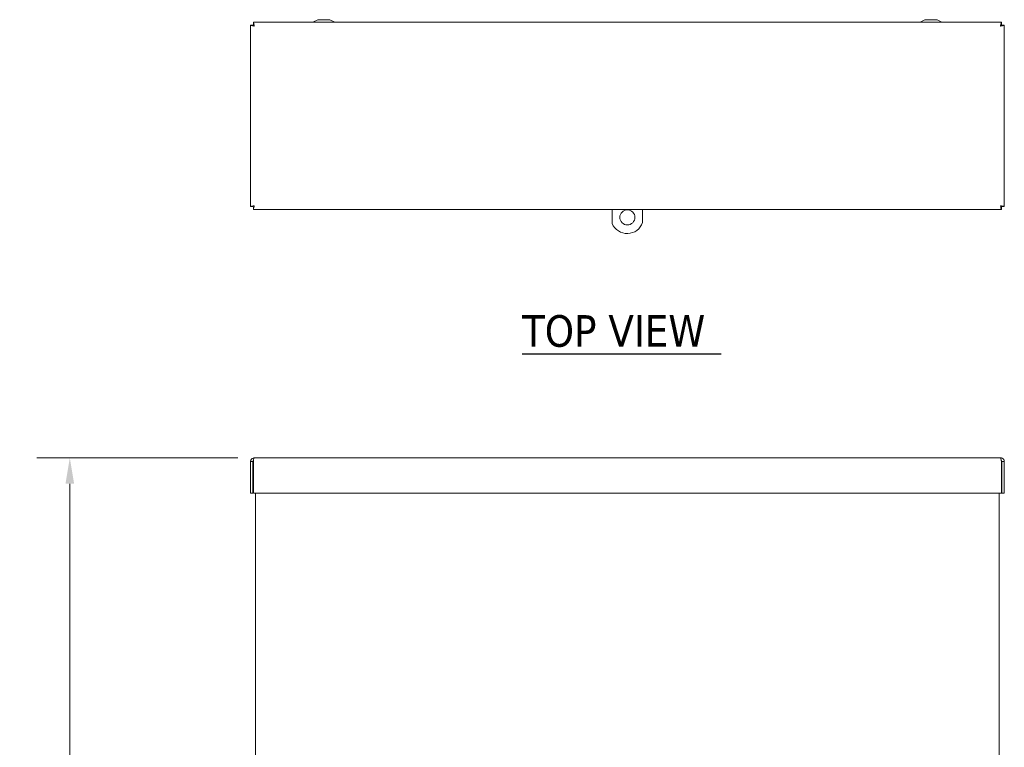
# Model space of a CAD drawing. Header units: inches. Extents: x 6 to 107, y 4 to 69.
# Tile 3 of 13: x 8 to 32, y 47 to 65. Entities that reach past the tile are written whole.
import ezdxf

# ---------------------------------------------------------------- set-up
doc = ezdxf.new("R2010")
doc.units = ezdxf.units.IN
doc.header["$LTSCALE"] = 6.5
doc.header["$MEASUREMENT"] = 0
for name, color, linetype, lineweight in [('Dimension (ANSI)', 7, 'Continuous', 5), ('Symbol (ANSI)', 7, 'Continuous', 5), ('Visible (ANSI)', 7, 'Continuous', 5)]:
    doc.layers.add(name, color=color, linetype=linetype, lineweight=lineweight)
doc.styles.add('ROMANS', font='romans.shx')
doc.styles.add('Text Style168', font='tahoma.ttf')
doc.dimstyles.new('Default (ANSI)', dxfattribs={"dimscale": 6.5, "dimtxt": 0.1, "dimasz": 0.098425, "dimexe": 0.125, "dimexo": 0.0625, "dimgap": 0.031496, "dimtad": 0, "dimtih": 1, "dimtoh": 1, "dimrnd": 1e-08, "dimzin": 0, "dimdsep": 46, "dimtxsty": 'ROMANS', "dimcen": 0.09, "dimdle": 0.393701, "dimclrd": 256, "dimclre": 256, "dimclrt": 256, "dimadec": 0, "dimazin": 0, "dimtfac": 1, "dimtofl": 0, "dimtmove": 0, "dimatfit": 3, "dimfxl": 1, "dimtolj": 1, "dimtzin": 0, "dimlwd": -1, "dimlwe": -1, "dimarcsym": 0})

# ---------------------------------------------------------------- blocks, each defined once
blk = doc.blocks.new('*D5')
at = {"layer": 'Defpoints', "color": 0, "transparency": 16777216}
for p in [(13.829, 54.453), (9.273, 36.265), (13.954, 36.265)]:
    blk.add_point(p, dxfattribs=at)
at = {"layer": 'Dimension (ANSI)', "transparency": 16777216}
for p, q in [((13.422, 54.453), (8.461, 54.453)), ((9.273, 53.813), (9.273, 45.889)), ((9.273, 36.905), (9.273, 44.829)), ((13.547, 36.265), (8.461, 36.265))]:
    blk.add_line(p, q, dxfattribs=at)
for points in [[(9.167, 53.813), (9.38, 53.813), (9.273, 54.453)], [(9.167, 36.905), (9.38, 36.905), (9.273, 36.265)]]:
    blk.add_solid(points, dxfattribs=at)
at = {"layer": 'Dimension (ANSI)', "transparency": 16777216, "insert": (8.035, 45.684), "char_height": 0.65, "attachment_point": 1, "style": 'ROMANS'}
blk.add_mtext('\\A1;18.19', dxfattribs=at)

msp = doc.modelspace()

# ---------------------------------------------------------------- linework, layer by layer
at = {"layer": 'Symbol (ANSI)', "lineweight": 30}
msp.add_line((20.445, 57.023), (25.367, 57.023), dxfattribs=at)
at = {"layer": 'Visible (ANSI)'}
for p, q in [((13.808, 65.209), (32.287, 65.209)), ((13.808, 65.147), (13.808, 65.209)), ((15.398, 65.273), (15.278, 65.209)), ((15.698, 65.273), (15.398, 65.273)), ((15.698, 65.273), (15.818, 65.209)), ((30.398, 65.273), (30.278, 65.209)), ((30.698, 65.273), (30.398, 65.273)), ((30.698, 65.273), (30.818, 65.209)), ((32.287, 65.147), (32.287, 65.209)), ((13.735, 60.658), (13.735, 65.136)), ((13.797, 65.136), (13.735, 65.136)), ((32.298, 65.136), (32.36, 65.136)), ((32.36, 65.136), (32.36, 60.658)), ((13.797, 60.658), (13.735, 60.658)), ((13.808, 60.646), (13.808, 60.584)), ((32.287, 60.584), (13.808, 60.584)), ((22.673, 60.584), (22.673, 60.243)), ((23.423, 60.265), (23.423, 60.584)), ((32.287, 60.646), (32.287, 60.584)), ((32.298, 60.658), (32.36, 60.658)), ((13.797, 54.36), (13.735, 54.36)), ((13.735, 54.36), (13.735, 53.578)), ((13.797, 54.36), (13.797, 53.578)), ((13.808, 53.578), (13.808, 54.36)), ((13.829, 54.453), (32.267, 54.453)), ((32.287, 54.36), (32.287, 53.578)), ((32.298, 54.36), (32.298, 53.578)), ((32.298, 54.36), (32.36, 54.36)), ((32.36, 53.578), (32.36, 54.36)), ((13.797, 53.578), (13.735, 53.578)), ((32.287, 53.578), (13.808, 53.578)), ((13.86, 36.265), (13.86, 53.578)), ((32.235, 53.578), (32.235, 36.265)), ((32.298, 53.578), (32.36, 53.578))]:
    msp.add_line(p, q, dxfattribs=at)
msp.add_circle((23.048, 60.392), 0.187, dxfattribs=at)
msp.add_arc((23.044, 60.392), 0.4, 201.9778, 341.3825, dxfattribs=at)
for points, knots in [([(13.829, 65.116), (13.824, 65.151), (13.819, 65.186), (13.814, 65.201), (13.812, 65.206), (13.81, 65.209), (13.808, 65.209)], [0, 0, 0, 0, 1.128705, 1.128705, 1.128705, 1.570796, 1.570796, 1.570796, 1.570796]), ([(32.287, 65.209), (32.282, 65.209), (32.278, 65.188), (32.273, 65.156), (32.271, 65.144), (32.269, 65.13), (32.267, 65.116)], [0, 0, 0, 0, 1.128705, 1.128705, 1.128705, 1.570796, 1.570796, 1.570796, 1.570796]), ([(13.735, 65.136), (13.735, 65.132), (13.757, 65.127), (13.789, 65.122), (13.801, 65.12), (13.815, 65.118), (13.829, 65.116)], [0, 0, 0, 0, 1.128705, 1.128705, 1.128705, 1.570796, 1.570796, 1.570796, 1.570796]), ([(13.829, 65.116), (13.813, 65.123), (13.799, 65.129), (13.797, 65.135), (13.797, 65.136), (13.797, 65.136), (13.797, 65.136)], [0, 0, 0, 0, 1.483475, 1.483475, 1.483475, 1.570796, 1.570796, 1.570796, 1.570796]), ([(13.829, 65.116), (13.822, 65.132), (13.816, 65.146), (13.81, 65.147), (13.809, 65.147), (13.809, 65.147), (13.808, 65.147)], [0, 0, 0, 0, 1.483475, 1.483475, 1.483475, 1.570796, 1.570796, 1.570796, 1.570796]), ([(32.267, 65.116), (32.273, 65.132), (32.28, 65.146), (32.286, 65.147), (32.287, 65.147), (32.287, 65.147), (32.287, 65.147)], [0, 0, 0, 0, 1.483475, 1.483475, 1.483475, 1.570796, 1.570796, 1.570796, 1.570796]), ([(32.267, 65.116), (32.302, 65.121), (32.336, 65.126), (32.351, 65.131), (32.357, 65.133), (32.36, 65.135), (32.36, 65.136)], [0, 0, 0, 0, 1.128705, 1.128705, 1.128705, 1.570796, 1.570796, 1.570796, 1.570796]), ([(32.267, 65.116), (32.283, 65.123), (32.297, 65.129), (32.298, 65.135), (32.298, 65.136), (32.298, 65.136), (32.298, 65.136)], [0, 0, 0, 0, 1.483475, 1.483475, 1.483475, 1.570796, 1.570796, 1.570796, 1.570796]), ([(13.829, 60.678), (13.794, 60.673), (13.759, 60.668), (13.744, 60.663), (13.738, 60.661), (13.735, 60.659), (13.735, 60.658)], [0, 0, 0, 0, 1.128705, 1.128705, 1.128705, 1.570796, 1.570796, 1.570796, 1.570796]), ([(13.829, 60.678), (13.813, 60.671), (13.799, 60.665), (13.797, 60.659), (13.797, 60.658), (13.797, 60.658), (13.797, 60.658)], [0, 0, 0, 0, 1.483475, 1.483475, 1.483475, 1.570796, 1.570796, 1.570796, 1.570796]), ([(13.808, 60.584), (13.813, 60.584), (13.818, 60.606), (13.823, 60.638), (13.825, 60.65), (13.827, 60.664), (13.829, 60.678)], [0, 0, 0, 0, 1.128705, 1.128705, 1.128705, 1.570796, 1.570796, 1.570796, 1.570796]), ([(13.829, 60.678), (13.822, 60.662), (13.816, 60.648), (13.81, 60.647), (13.809, 60.647), (13.809, 60.646), (13.808, 60.646)], [0, 0, 0, 0, 1.483475, 1.483475, 1.483475, 1.570796, 1.570796, 1.570796, 1.570796]), ([(32.36, 60.658), (32.36, 60.662), (32.339, 60.667), (32.307, 60.672), (32.295, 60.674), (32.281, 60.676), (32.267, 60.678)], [0, 0, 0, 0, 1.128705, 1.128705, 1.128705, 1.570796, 1.570796, 1.570796, 1.570796]), ([(32.267, 60.678), (32.283, 60.671), (32.297, 60.665), (32.298, 60.659), (32.298, 60.658), (32.298, 60.658), (32.298, 60.658)], [0, 0, 0, 0, 1.483475, 1.483475, 1.483475, 1.570796, 1.570796, 1.570796, 1.570796]), ([(32.267, 60.678), (32.272, 60.643), (32.277, 60.608), (32.282, 60.593), (32.284, 60.588), (32.285, 60.584), (32.287, 60.584)], [0, 0, 0, 0, 1.128705, 1.128705, 1.128705, 1.570796, 1.570796, 1.570796, 1.570796]), ([(32.267, 60.678), (32.273, 60.662), (32.28, 60.648), (32.286, 60.647), (32.287, 60.647), (32.287, 60.646), (32.287, 60.646)], [0, 0, 0, 0, 1.483475, 1.483475, 1.483475, 1.570796, 1.570796, 1.570796, 1.570796]), ([(13.829, 54.453), (13.794, 54.453), (13.759, 54.431), (13.744, 54.4), (13.738, 54.387), (13.735, 54.373), (13.735, 54.36)], [0, 0, 0, 0, 1.128705, 1.128705, 1.128705, 1.570796, 1.570796, 1.570796, 1.570796]), ([(13.812, 54.386), (13.804, 54.381), (13.798, 54.372), (13.797, 54.362), (13.797, 54.361), (13.797, 54.361), (13.797, 54.36)], [0.555831, 0.555831, 0.555831, 0.555831, 1.483475, 1.483475, 1.483475, 1.570796, 1.570796, 1.570796, 1.570796]), ([(13.808, 54.36), (13.813, 54.395), (13.818, 54.429), (13.823, 54.444), (13.825, 54.45), (13.827, 54.453), (13.829, 54.453)], [0, 0, 0, 0, 1.128705, 1.128705, 1.128705, 1.570796, 1.570796, 1.570796, 1.570796]), ([(32.36, 54.36), (32.36, 54.395), (32.339, 54.429), (32.307, 54.444), (32.295, 54.45), (32.281, 54.453), (32.267, 54.453)], [0, 0, 0, 0, 1.128705, 1.128705, 1.128705, 1.570796, 1.570796, 1.570796, 1.570796]), ([(32.267, 54.453), (32.272, 54.453), (32.277, 54.431), (32.282, 54.4), (32.284, 54.387), (32.285, 54.373), (32.287, 54.36)], [0, 0, 0, 0, 1.128705, 1.128705, 1.128705, 1.570796, 1.570796, 1.570796, 1.570796]), ([(32.283, 54.386), (32.291, 54.381), (32.297, 54.372), (32.298, 54.362), (32.298, 54.361), (32.298, 54.361), (32.298, 54.36)], [0.555831, 0.555831, 0.555831, 0.555831, 1.483475, 1.483475, 1.483475, 1.570796, 1.570796, 1.570796, 1.570796])]:
    msp.add_open_spline(points, degree=3, knots=knots, dxfattribs=at)

# ---------------------------------------------------------------- texts
at = {"layer": 'Symbol (ANSI)', "insert": (20.445, 57.182), "char_height": 0.78, "attachment_point": 7, "style": 'Text Style168'}
msp.add_mtext('TOP VIEW', dxfattribs=at)

# ---------------------------------------------------------------- dimensions: what is measured, and where the dimension line sits
at = {"layer": 'Dimension (ANSI)'}
dim = msp.add_linear_dim(base=(9.273, 36.265), p1=(13.829, 54.453), p2=(13.954, 36.265), angle=270, dimstyle='Default (ANSI)', override={"dimdec": 2, "dimtp": 0, "dimtm": 0, "dimtdec": 2, "dimatfit": 1}, dxfattribs=at)
dim.commit()
dim.dimension.update_dxf_attribs({"geometry": '*D5', "text_midpoint": (9.273, 45.359), "dimtype": 160})

doc.saveas('drawing.dxf')
